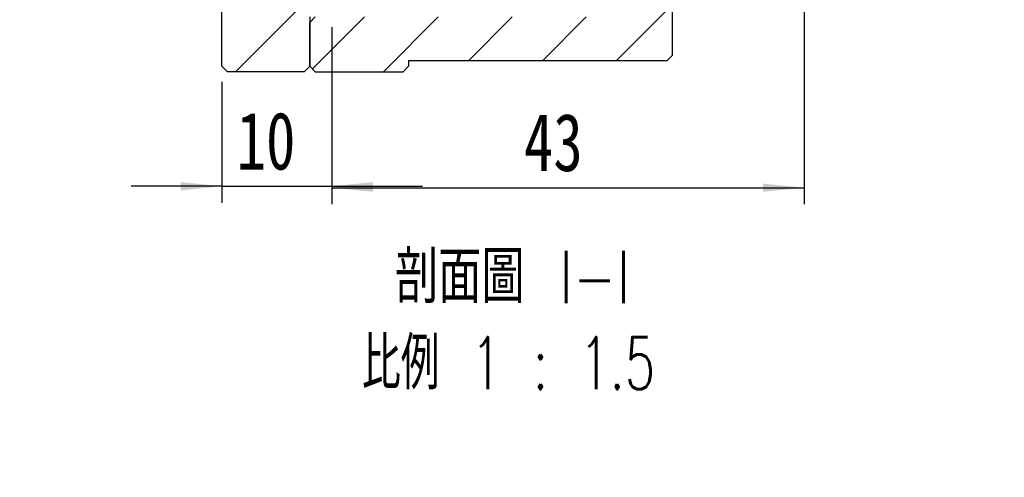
# Model space of a CAD drawing. Header units: millimetres. Extents: x 7 to 295, y 72 to 193.
# Tile 6 of 8: x 228 to 288, y 73 to 100. Entities that reach past the tile are written whole.
import ezdxf

# ---------------------------------------------------------------- set-up
doc = ezdxf.new("R2010")
doc.units = ezdxf.units.MM
doc.layers.add('FORMAT', color=7, linetype='Continuous')
doc.styles.add('SLDTEXTSTYLE0', font='TXT', dxfattribs={"width": 0.75})
doc.styles.add('SLDTEXTSTYLE2', font='TXT', dxfattribs={"width": 0.75, "bigfont": 'bigfont'})
doc.styles.add('SLDTEXTSTYLE3', font='TXT', dxfattribs={"width": 0.675, "bigfont": 'bigfont'})
doc.dimstyles.new('SLDDIMSTYLE0', dxfattribs={"dimtxt": 3.5, "dimasz": 2.5, "dimexe": 0, "dimexo": 0.0625, "dimgap": 0.875, "dimtad": 1, "dimlfac": 1.5, "dimrnd": 1e-09, "dimzin": 12, "dimdsep": 46, "dimtxsty": 'SLDTEXTSTYLE0', "dimsah": 1, "dimcen": 0.09, "dimadec": 0, "dimazin": 3, "dimtfac": 1, "dimtofl": 0, "dimtmove": 0, "dimatfit": 3, "dimfxl": 1, "dimfrac": 2, "dimtolj": 1, "dimtzin": 12, "dimarcsym": 0})
doc.dimstyles.new('SLDDIMSTYLE3', dxfattribs={"dimtxt": 3.5, "dimasz": 2.5, "dimexe": 0, "dimexo": 0.0625, "dimgap": 0.875, "dimtad": 1, "dimlfac": 1.5, "dimrnd": 1e-09, "dimzin": 12, "dimdsep": 46, "dimtxsty": 'SLDTEXTSTYLE0', "dimsah": 1, "dimcen": 0.09, "dimadec": 0, "dimazin": 3, "dimtfac": 1, "dimtmove": 0, "dimatfit": 0, "dimfxl": 1, "dimfrac": 2, "dimtolj": 1, "dimtzin": 12, "dimarcsym": 0})

# ---------------------------------------------------------------- blocks, each defined once
blk = doc.blocks.new('_D_18')
at = {"layer": 'FORMAT', "color": 7}
for p, q in [((275.507, 102.363), (275.507, 89.269)), ((246.84, 100.029), (246.84, 89.269)), ((246.84, 90.269), (275.507, 90.269))]:
    blk.add_line(p, q, dxfattribs=at)
for points in [[(246.84, 90.269), (249.34, 90.019), (249.34, 90.519)], [(275.507, 90.269), (273.007, 90.519), (273.007, 90.019)]]:
    blk.add_solid(points, dxfattribs=at)
at = {"layer": 'FORMAT', "color": 7, "insert": (258.504, 94.781), "char_height": 3.5, "attachment_point": 1, "style": 'SLDTEXTSTYLE0'}
blk.add_mtext('43', dxfattribs=at)
blk = doc.blocks.new('_D_19')
at = {"layer": 'FORMAT', "color": 7}
for p, q in [((246.84, 100.029), (246.84, 89.358)), ((240.173, 96.696), (240.173, 89.358)), ((240.173, 90.358), (234.673, 90.358)), ((240.173, 90.358), (246.84, 90.358)), ((246.84, 90.358), (252.34, 90.358))]:
    blk.add_line(p, q, dxfattribs=at)
for points in [[(240.173, 90.358), (237.673, 90.608), (237.673, 90.108)], [(246.84, 90.358), (249.34, 90.108), (249.34, 90.608)]]:
    blk.add_solid(points, dxfattribs=at)
at = {"layer": 'FORMAT', "color": 7, "insert": (241.063, 94.87), "char_height": 3.5, "attachment_point": 1, "style": 'SLDTEXTSTYLE0'}
blk.add_mtext('10', dxfattribs=at)
blk = doc.blocks.new('SW_NOTE_3')
at = {"layer": 'FORMAT', "color": 0, "char_height": 3.175, "attachment_point": 2}
for s, insert, style in [('\\M+19655\\M+196CA\\M+19AA4 I-I', (8.632, 4.093), 'SLDTEXTSTYLE2'), ('\\M+194E4\\M+197E1 1 : 1.5', (8.386, -1.141), 'SLDTEXTSTYLE3')]:
    blk.add_mtext(s, dxfattribs=dict(at, insert=insert, style=style))

msp = doc.modelspace()

# ---------------------------------------------------------------- hatches: boundary and pattern name
at = {"layer": 'FORMAT', "linetype": 'Continuous', "lineweight": 18}
h = msp.add_hatch(dxfattribs=at)
h.set_pattern_fill('ANSI31', color=256, style=0)
h.paths.add_polyline_path([(245.5067, 102.64453), (240.5067, 102.64453), (240.17337, 102.3112), (240.17337, 97.64453), (240.5067, 97.3112), (245.17337, 97.3112), (245.5067, 97.64453), (245.5067, 100.64453), (246.5067, 100.64453), (246.84003, 100.97786), (246.84003, 102.3112), (246.17337, 102.97786), (245.5067, 102.97786)], flags=0)
h = msp.add_hatch(dxfattribs=at)
h.set_pattern_fill('ANSI31', color=256, style=0)
h.paths.add_polyline_path([(267.17337, 102.64453), (263.5067, 102.64453), (263.5067, 102.97786), (262.84003, 102.97786), (262.84003, 100.64453), (245.84003, 100.64453), (245.5067, 100.3112), (245.5067, 97.64453), (245.84003, 97.3112), (251.17337, 97.3112), (251.5067, 97.64453), (251.5067, 97.97786), (267.17337, 97.97786), (267.5067, 98.3112), (267.5067, 102.3112)], flags=0)

# ---------------------------------------------------------------- linework, layer by layer
at = {"color": 7, "linetype": 'Continuous', "lineweight": 25}
for p, q in [((240.17337, 97.64453), (240.17337, 102.3112)), ((267.5067, 102.3112), (267.5067, 98.3112)), ((245.5067, 100.3112), (245.84003, 100.64453)), ((245.5067, 100.64453), (245.5067, 97.64453)), ((245.5067, 97.64453), (245.5067, 100.3112)), ((267.5067, 98.3112), (267.17337, 97.97786)), ((240.5067, 97.3112), (240.17337, 97.64453)), ((245.5067, 97.64453), (245.17337, 97.3112)), ((245.84003, 97.3112), (245.5067, 97.64453)), ((251.5067, 97.64453), (251.17337, 97.3112)), ((267.17337, 97.97786), (251.5067, 97.97786)), ((251.5067, 97.97786), (251.5067, 97.64453)), ((245.17337, 97.3112), (240.5067, 97.3112)), ((245.84003, 97.3112), (251.17337, 97.3112))]:
    msp.add_line(p, q, dxfattribs=at)

# ---------------------------------------------------------------- block references
at = {"layer": 'FORMAT'}
msp.add_blockref('SW_NOTE_3', (249.18352, 82.33909), dxfattribs=at)

# ---------------------------------------------------------------- dimensions: what is measured, and where the dimension line sits
at = {"layer": 'FORMAT', "color": 7}
for base, p1, p2, dimstyle, picture, middle in [((275.5067, 90.26888), (246.84003, 101.02947), (275.5067, 103.3628), 'SLDDIMSTYLE0', '_D_18', (261.09018, 90.26888)), ((246.84003, 90.35833), (240.17337, 97.69613), (246.84003, 101.02947), 'SLDDIMSTYLE3', '_D_19', (243.64888, 90.35833))]:
    dim = msp.add_linear_dim(base=base, p1=p1, p2=p2, dimstyle=dimstyle, dxfattribs=at)
    dim.commit()
    dim.dimension.update_dxf_attribs({"geometry": picture, "text_midpoint": middle, "dimtype": 160})

doc.saveas('drawing.dxf')
